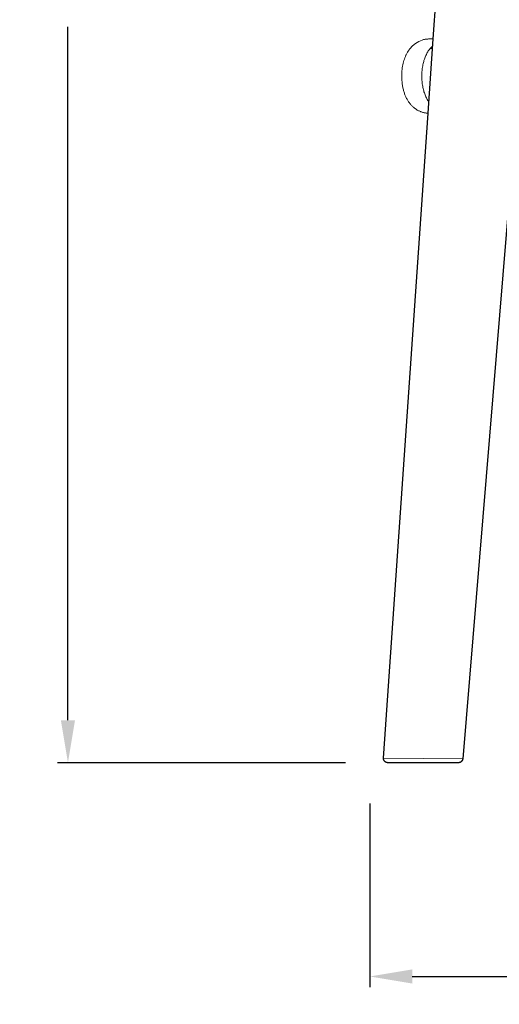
# Model space of a CAD drawing. Extents: x 27211 to 28563, y 10243 to 11771.
# Tile 6 of 11: x 27988 to 28214, y 10243 to 10707. Entities that reach past the tile are written whole.
import ezdxf

# ---------------------------------------------------------------- set-up
doc = ezdxf.new("R2010")
doc.units = 0
doc.header["$LTSCALE"] = 0.5
doc.layers.get('DEFPOINTS').update_dxf_attribs({"linetype": 'CONTINUOUS'})
doc.layers.add('2D$Visibile$Curve', color=7, linetype='CONTINUOUS', lineweight=25, true_color=0x000000)
doc.layers.add('2D$Visibile$Tangenti', color=252, linetype='CONTINUOUS', lineweight=20, true_color=0x696969)
doc.styles.get("Standard").update_dxf_attribs({"font": 'txt.shx', "bigfont": 'bigfont.shx'})
doc.dimstyles.new('STANDARD_ACAD', dxfattribs={"dimtxt": 0.18, "dimasz": 0.18, "dimexe": 0.18, "dimexo": 0.0625, "dimgap": 0.09, "dimtad": 0, "dimtih": 1, "dimtoh": 1, "dimdec": 4, "dimzin": 0, "dimdsep": 46, "dimtxsty": 'Standard', "dimcen": 0.09, "dimadec": 0, "dimazin": 0, "dimtfac": 1, "dimtdec": 4, "dimtofl": 0, "dimtmove": 0, "dimatfit": 3, "dimfxl": 1, "dimtolj": 1, "dimtzin": 0, "dimarcsym": 0})

# ---------------------------------------------------------------- blocks, each defined once
blk = doc.blocks.new('*D372')
at = {"layer": '2D$Visibile$Tangenti', "color": 0, "lineweight": -2, "transparency": 16777216}
for p, q in [((28152.74, 10337.24), (28152.74, 10250.82)), ((28562.77, 10337.24), (28562.77, 10250.82)), ((28172.74, 10255.82), (28316.09, 10255.82)), ((28542.77, 10255.82), (28399.42, 10255.82))]:
    blk.add_line(p, q, dxfattribs=at)
at = {"layer": '2D$Visibile$Tangenti', "color": 0, "transparency": 16777216}
for points in [[(28172.74, 10259.16), (28172.74, 10252.49), (28152.74, 10255.82)], [(28542.77, 10259.16), (28542.77, 10252.49), (28562.77, 10255.82)]]:
    blk.add_solid(points, dxfattribs=at)
at = {"layer": 'DEFPOINTS', "color": 0, "transparency": 16777216}
for p in [(28152.74, 10357.24), (28562.77, 10357.24), (28152.74, 10255.82)]:
    blk.add_point(p, dxfattribs=at)
at = {"layer": '2D$Visibile$Tangenti', "color": 0, "transparency": 16777216, "insert": (28357.75, 10255.82), "char_height": 20, "attachment_point": 5}
blk.add_mtext('\\A1;410', dxfattribs=at)
blk = doc.blocks.new('*D373')
at = {"layer": '2D$Visibile$Tangenti', "color": 0, "lineweight": -2, "transparency": 16777216}
for p, q in [((28137.98, 11109.88), (28005.61, 11109.88)), ((28010.61, 11089.88), (28010.61, 10763.2)), ((28010.61, 10376.53), (28010.61, 10703.2)), ((28141.21, 10356.53), (28005.61, 10356.53))]:
    blk.add_line(p, q, dxfattribs=at)
at = {"layer": '2D$Visibile$Tangenti', "color": 0, "transparency": 16777216}
for points in [[(28007.27, 11089.88), (28013.94, 11089.88), (28010.61, 11109.88)], [(28007.27, 10376.53), (28013.94, 10376.53), (28010.61, 10356.53)]]:
    blk.add_solid(points, dxfattribs=at)
at = {"layer": 'DEFPOINTS', "color": 0, "transparency": 16777216}
for p in [(28157.98, 11109.88), (28010.61, 10356.53), (28161.21, 10356.53)]:
    blk.add_point(p, dxfattribs=at)
at = {"layer": '2D$Visibile$Tangenti', "color": 0, "transparency": 16777216, "insert": (28010.61, 10733.2), "char_height": 20, "attachment_point": 5}
blk.add_mtext('\\A1;750', dxfattribs=at)

msp = doc.modelspace()

# ---------------------------------------------------------------- linework, layer by layer
at = {"layer": '2D$Visibile$Curve', "color": 0}
for p, q in [((28182.63, 10697.53), (28209.49, 11086.42)), ((28180.21, 10662.54), (28182.63, 10697.53)), ((28159.21, 10358.67), (28180.21, 10662.54)), ((28221.58, 10662.48), (28196.47, 10358.36)), ((28159.21, 10358.6), (28159.21, 10358.67)), ((28159.21, 10358.53), (28159.21, 10358.6)), ((28159.21, 10358.46), (28159.21, 10358.53)), ((28159.21, 10358.39), (28159.21, 10358.46)), ((28159.22, 10358.32), (28159.21, 10358.39)), ((28159.23, 10358.25), (28159.22, 10358.32)), ((28159.24, 10358.18), (28159.23, 10358.25)), ((28159.25, 10358.11), (28159.24, 10358.18)), ((28159.27, 10358.04), (28159.25, 10358.11)), ((28159.28, 10357.98), (28159.27, 10358.04)), ((28159.3, 10357.91), (28159.28, 10357.98)), ((28159.33, 10357.84), (28159.3, 10357.91)), ((28159.35, 10357.78), (28159.33, 10357.84)), ((28159.38, 10357.71), (28159.35, 10357.78)), ((28159.41, 10357.65), (28159.38, 10357.71)), ((28159.44, 10357.59), (28159.41, 10357.65)), ((28159.47, 10357.53), (28159.44, 10357.59)), ((28159.51, 10357.47), (28159.47, 10357.53)), ((28159.55, 10357.41), (28159.51, 10357.47)), ((28159.59, 10357.35), (28159.55, 10357.41)), ((28159.63, 10357.3), (28159.59, 10357.35)), ((28159.67, 10357.24), (28159.63, 10357.3)), ((28159.72, 10357.19), (28159.67, 10357.24)), ((28159.77, 10357.14), (28159.72, 10357.19)), ((28159.82, 10357.09), (28159.77, 10357.14)), ((28159.87, 10357.04), (28159.82, 10357.09)), ((28159.92, 10357), (28159.87, 10357.04)), ((28159.98, 10356.95), (28159.92, 10357)), ((28160.03, 10356.91), (28159.98, 10356.95)), ((28160.09, 10356.87), (28160.03, 10356.91)), ((28160.15, 10356.83), (28160.09, 10356.87)), ((28160.21, 10356.8), (28160.15, 10356.83)), ((28160.27, 10356.76), (28160.21, 10356.8)), ((28160.33, 10356.73), (28160.27, 10356.76)), ((28160.39, 10356.7), (28160.33, 10356.73)), ((28160.46, 10356.67), (28160.39, 10356.7)), ((28160.52, 10356.65), (28160.46, 10356.67)), ((28160.59, 10356.63), (28160.52, 10356.65)), ((28160.66, 10356.6), (28160.59, 10356.63)), ((28160.72, 10356.59), (28160.66, 10356.6)), ((28160.79, 10356.57), (28160.72, 10356.59)), ((28160.86, 10356.56), (28160.79, 10356.57)), ((28160.93, 10356.55), (28160.86, 10356.56)), ((28161, 10356.54), (28160.93, 10356.55)), ((28161.07, 10356.53), (28161, 10356.54)), ((28161.14, 10356.53), (28161.07, 10356.53)), ((28161.21, 10356.53), (28161.14, 10356.53)), ((28194.48, 10356.53), (28161.21, 10356.53)), ((28161.21, 10356.53), (28161.21, 10356.53)), ((28194.55, 10356.53), (28194.48, 10356.53)), ((28194.62, 10356.53), (28194.55, 10356.53)), ((28194.68, 10356.54), (28194.62, 10356.53)), ((28194.75, 10356.55), (28194.68, 10356.54)), ((28194.82, 10356.56), (28194.75, 10356.55)), ((28194.89, 10356.57), (28194.82, 10356.56)), ((28194.96, 10356.59), (28194.89, 10356.57)), ((28195.02, 10356.6), (28194.96, 10356.59)), ((28195.09, 10356.62), (28195.02, 10356.6)), ((28195.16, 10356.65), (28195.09, 10356.62)), ((28195.22, 10356.67), (28195.16, 10356.65)), ((28195.28, 10356.7), (28195.22, 10356.67)), ((28195.35, 10356.73), (28195.28, 10356.7)), ((28195.41, 10356.76), (28195.35, 10356.73)), ((28195.47, 10356.79), (28195.41, 10356.76)), ((28195.53, 10356.83), (28195.47, 10356.79)), ((28195.59, 10356.86), (28195.53, 10356.83)), ((28195.64, 10356.9), (28195.59, 10356.86)), ((28195.7, 10356.94), (28195.64, 10356.9)), ((28195.75, 10356.99), (28195.7, 10356.94)), ((28195.81, 10357.03), (28195.75, 10356.99)), ((28195.86, 10357.08), (28195.81, 10357.03)), ((28195.91, 10357.13), (28195.86, 10357.08)), ((28195.95, 10357.18), (28195.91, 10357.13)), ((28196, 10357.23), (28195.95, 10357.18)), ((28196.04, 10357.28), (28196, 10357.23)), ((28196.09, 10357.34), (28196.04, 10357.28)), ((28196.13, 10357.4), (28196.09, 10357.34)), ((28196.16, 10357.45), (28196.13, 10357.4)), ((28196.2, 10357.51), (28196.16, 10357.45)), ((28196.23, 10357.57), (28196.2, 10357.51)), ((28196.27, 10357.63), (28196.23, 10357.57)), ((28196.3, 10357.7), (28196.27, 10357.63)), ((28196.32, 10357.76), (28196.3, 10357.7)), ((28196.35, 10357.82), (28196.32, 10357.76)), ((28196.37, 10357.89), (28196.35, 10357.82)), ((28196.39, 10357.96), (28196.37, 10357.89)), ((28196.41, 10358.02), (28196.39, 10357.96)), ((28196.43, 10358.09), (28196.41, 10358.02)), ((28196.44, 10358.16), (28196.43, 10358.09)), ((28196.45, 10358.23), (28196.44, 10358.16)), ((28196.46, 10358.29), (28196.45, 10358.23)), ((28196.47, 10358.36), (28196.46, 10358.29))]:
    msp.add_line(p, q, dxfattribs=at)
at = {"layer": '2D$Visibile$Tangenti', "color": 0}
for p, q in [((28172.85, 10694.31), (28171.6, 10692.93)), ((28174.24, 10695.45), (28172.85, 10694.31)), ((28175.74, 10696.35), (28174.24, 10695.45)), ((28177.33, 10697), (28175.74, 10696.35)), ((28177.71, 10697.11), (28177.34, 10697)), ((28178.08, 10697.21), (28177.71, 10697.11)), ((28178.46, 10697.29), (28178.08, 10697.21)), ((28178.84, 10697.37), (28178.46, 10697.29)), ((28179.22, 10697.42), (28178.84, 10697.37)), ((28179.6, 10697.47), (28179.22, 10697.42)), ((28179.99, 10697.5), (28179.6, 10697.47)), ((28180.37, 10697.52), (28179.99, 10697.5)), ((28180.76, 10697.53), (28180.37, 10697.52)), ((28182.63, 10697.53), (28180.76, 10697.53)), ((28181.09, 10692.96), (28181.15, 10693.03)), ((28181.15, 10693.03), (28182.41, 10694.33)), ((28182.32, 10693.03), (28181.15, 10693.03)), ((28169.22, 10688.66), (28168.99, 10688.04)), ((28169.34, 10688.96), (28169.22, 10688.66)), ((28169.46, 10689.26), (28169.34, 10688.96)), ((28169.58, 10689.55), (28169.46, 10689.26)), ((28169.72, 10689.84), (28169.58, 10689.55)), ((28169.85, 10690.12), (28169.72, 10689.84)), ((28169.99, 10690.4), (28169.85, 10690.12)), ((28170.13, 10690.67), (28169.99, 10690.4)), ((28170.28, 10690.94), (28170.13, 10690.67)), ((28170.52, 10691.35), (28170.28, 10690.94)), ((28170.77, 10691.76), (28170.52, 10691.35)), ((28171.04, 10692.15), (28170.77, 10691.76)), ((28171.31, 10692.54), (28171.04, 10692.15)), ((28171.6, 10692.93), (28171.31, 10692.54)), ((28178.4, 10687.95), (28178.57, 10688.43)), ((28178.57, 10688.43), (28178.74, 10688.9)), ((28178.74, 10688.9), (28178.93, 10689.36)), ((28178.93, 10689.36), (28179.13, 10689.81)), ((28179.13, 10689.81), (28179.34, 10690.25)), ((28179.34, 10690.25), (28179.56, 10690.67)), ((28179.56, 10690.67), (28179.79, 10691.08)), ((28179.79, 10691.08), (28180.03, 10691.48)), ((28180.03, 10691.48), (28180.28, 10691.87)), ((28180.28, 10691.87), (28180.54, 10692.25)), ((28180.54, 10692.25), (28180.81, 10692.61)), ((28180.81, 10692.61), (28181.09, 10692.96)), ((28168.02, 10683.94), (28167.93, 10683.2)), ((28168.14, 10684.67), (28168.02, 10683.94)), ((28168.27, 10685.38), (28168.14, 10684.67)), ((28168.43, 10686.08), (28168.27, 10685.38)), ((28168.6, 10686.75), (28168.43, 10686.08)), ((28168.79, 10687.41), (28168.6, 10686.75)), ((28168.99, 10688.04), (28168.79, 10687.41)), ((28177.45, 10683.68), (28177.53, 10684.25)), ((28177.53, 10684.25), (28177.62, 10684.81)), ((28177.62, 10684.81), (28177.72, 10685.36)), ((28177.72, 10685.36), (28177.83, 10685.9)), ((28177.83, 10685.9), (28177.96, 10686.43)), ((28177.96, 10686.43), (28178.09, 10686.95)), ((28178.09, 10686.95), (28178.24, 10687.45)), ((28178.24, 10687.45), (28178.4, 10687.95)), ((28167.77, 10680.85), (28167.76, 10680.03)), ((28167.76, 10680.03), (28167.77, 10679.03)), ((28167.8, 10681.65), (28167.77, 10680.85)), ((28167.85, 10682.43), (28167.8, 10681.65)), ((28167.93, 10683.2), (28167.85, 10682.43)), ((28177.22, 10680.02), (28177.23, 10680.64)), ((28177.23, 10679.4), (28177.22, 10680.02)), ((28177.23, 10680.64), (28177.25, 10681.26)), ((28177.25, 10678.78), (28177.23, 10679.4)), ((28177.25, 10681.26), (28177.28, 10681.89)), ((28177.28, 10681.89), (28177.35, 10682.8)), ((28177.35, 10682.8), (28177.45, 10683.68)), ((28167.77, 10679.03), (28167.82, 10678.06)), ((28167.82, 10678.06), (28167.9, 10677.11)), ((28167.9, 10677.11), (28167.95, 10676.65)), ((28167.95, 10676.65), (28168.01, 10676.19)), ((28168.01, 10676.19), (28168.08, 10675.75)), ((28168.08, 10675.75), (28168.15, 10675.3)), ((28168.15, 10675.3), (28168.23, 10674.87)), ((28168.23, 10674.87), (28168.32, 10674.44)), ((28177.28, 10678.16), (28177.25, 10678.78)), ((28177.33, 10677.54), (28177.28, 10678.16)), ((28177.38, 10676.95), (28177.33, 10677.54)), ((28177.45, 10676.36), (28177.38, 10676.95)), ((28177.53, 10675.79), (28177.45, 10676.36)), ((28177.62, 10675.23), (28177.53, 10675.79)), ((28177.72, 10674.68), (28177.62, 10675.23)), ((28177.84, 10674.14), (28177.72, 10674.68)), ((28168.32, 10674.44), (28168.42, 10674.02)), ((28168.42, 10674.02), (28168.52, 10673.6)), ((28168.52, 10673.6), (28168.63, 10673.19)), ((28168.63, 10673.19), (28168.74, 10672.79)), ((28168.74, 10672.79), (28168.86, 10672.4)), ((28168.86, 10672.4), (28168.99, 10672.01)), ((28168.99, 10672.01), (28169.13, 10671.63)), ((28169.13, 10671.63), (28169.27, 10671.26)), ((28169.27, 10671.26), (28169.42, 10670.89)), ((28169.42, 10670.89), (28169.57, 10670.54)), ((28169.57, 10670.54), (28169.73, 10670.19)), ((28169.73, 10670.19), (28169.89, 10669.84)), ((28169.89, 10669.84), (28170.07, 10669.51)), ((28177.96, 10673.61), (28177.84, 10674.14)), ((28178.1, 10673.1), (28177.96, 10673.61)), ((28178.24, 10672.59), (28178.1, 10673.1)), ((28178.4, 10672.1), (28178.24, 10672.59)), ((28178.57, 10671.61), (28178.4, 10672.1)), ((28178.75, 10671.14), (28178.57, 10671.61)), ((28178.94, 10670.68), (28178.75, 10671.14)), ((28179.14, 10670.24), (28178.94, 10670.68)), ((28179.35, 10669.8), (28179.14, 10670.24)), ((28170.07, 10669.51), (28170.24, 10669.18)), ((28170.24, 10669.18), (28170.43, 10668.86)), ((28170.43, 10668.86), (28170.61, 10668.54)), ((28170.61, 10668.54), (28170.81, 10668.24)), ((28170.81, 10668.24), (28171.01, 10667.94)), ((28171.01, 10667.94), (28171.21, 10667.65)), ((28171.21, 10667.65), (28171.42, 10667.36)), ((28171.42, 10667.36), (28171.63, 10667.09)), ((28171.63, 10667.09), (28171.85, 10666.82)), ((28171.85, 10666.82), (28172.08, 10666.56)), ((28172.08, 10666.56), (28172.31, 10666.31)), ((28172.31, 10666.31), (28172.54, 10666.06)), ((28172.54, 10666.06), (28172.78, 10665.82)), ((28172.78, 10665.82), (28173.02, 10665.59)), ((28173.02, 10665.59), (28173.27, 10665.37)), ((28173.27, 10665.37), (28173.52, 10665.16)), ((28179.57, 10669.38), (28179.35, 10669.8)), ((28179.8, 10668.97), (28179.57, 10669.38)), ((28180.04, 10668.57), (28179.8, 10668.97)), ((28180.29, 10668.18), (28180.04, 10668.57)), ((28180.55, 10667.8), (28180.29, 10668.18)), ((28180.57, 10667.77), (28180.55, 10667.8)), ((28173.52, 10665.16), (28173.77, 10664.95)), ((28173.77, 10664.95), (28174.03, 10664.76)), ((28174.03, 10664.76), (28174.29, 10664.57)), ((28174.29, 10664.57), (28174.56, 10664.39)), ((28174.56, 10664.39), (28174.83, 10664.21)), ((28174.83, 10664.21), (28175.1, 10664.05)), ((28175.1, 10664.05), (28175.38, 10663.89)), ((28175.38, 10663.89), (28175.66, 10663.74)), ((28175.66, 10663.74), (28175.95, 10663.6)), ((28175.95, 10663.6), (28176.23, 10663.47)), ((28176.23, 10663.47), (28176.52, 10663.35)), ((28176.52, 10663.35), (28176.82, 10663.24)), ((28176.82, 10663.24), (28177.11, 10663.13)), ((28177.11, 10663.13), (28177.41, 10663.03)), ((28177.41, 10663.03), (28177.71, 10662.94)), ((28177.71, 10662.94), (28178.02, 10662.86)), ((28178.02, 10662.86), (28178.32, 10662.79)), ((28178.32, 10662.79), (28178.63, 10662.73)), ((28178.63, 10662.73), (28178.94, 10662.67)), ((28178.94, 10662.67), (28179.26, 10662.63)), ((28179.26, 10662.63), (28179.57, 10662.59)), ((28179.57, 10662.59), (28179.89, 10662.56)), ((28179.89, 10662.56), (28180.21, 10662.54)), ((28196.47, 10358.36), (28159.21, 10358.67))]:
    msp.add_line(p, q, dxfattribs=at)

# ---------------------------------------------------------------- dimensions: what is measured, and where the dimension line sits
dim = msp.add_linear_dim(base=(28010.61, 10356.53), p1=(28157.98, 11109.88), p2=(28161.21, 10356.53), angle=90, text='750', dimstyle='STANDARD_ACAD', override={"dimtxt": 20, "dimasz": 20, "dimexe": 5, "dimexo": 20, "dimgap": 20, "dimdec": 0, "dimtdec": 0, "dimtmove": 2}, dxfattribs=at)
dim.commit()
dim.dimension.update_dxf_attribs({"geometry": '*D373', "text_midpoint": (28010.61, 10733.2)})
dim = msp.add_linear_dim(base=(28152.74, 10255.82), p1=(28562.77, 10357.24), p2=(28152.74, 10357.24), dimstyle='STANDARD_ACAD', override={"dimtxt": 20, "dimasz": 20, "dimexe": 5, "dimexo": 20, "dimgap": 20, "dimdec": 0, "dimtdec": 0, "dimtmove": 2}, dxfattribs=at)
dim.commit()
dim.dimension.update_dxf_attribs({"geometry": '*D372', "text_midpoint": (28357.75, 10255.82)})

doc.saveas('drawing.dxf')
